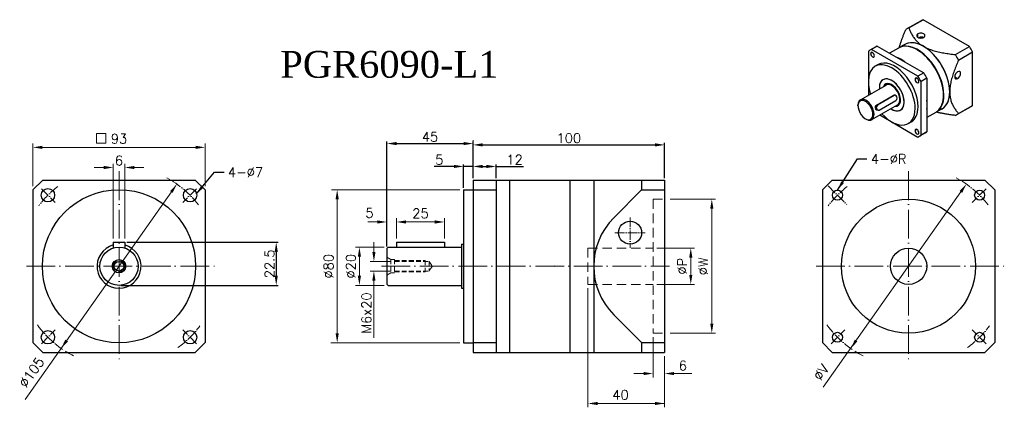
# Model space of a CAD drawing. Extents: x 10 to 525, y 96 to 298.
import ezdxf

# ---------------------------------------------------------------- set-up
doc = ezdxf.new("R2010")
doc.units = 0
doc.header["$LTSCALE"] = 10
doc.header["$MEASUREMENT"] = 0
doc.header["$PDMODE"] = 3
doc.header["$PDSIZE"] = 6
doc.linetypes.add('CEN', pattern=[0.67, 0.5, -0.08, 0.01, -0.08])
doc.linetypes.add('DASHED', pattern=[0.75, 0.5, -0.25])
doc.layers.get('0').update_dxf_attribs({"linetype": 'CONTINUOUS'})
doc.layers.get('DEFPOINTS').update_dxf_attribs({"linetype": 'CONTINUOUS'})
for name, color, linetype, lineweight in [('AM_0', 7, 'CONTINUOUS', 50), ('CEN', 6, 'CEN', 15), ('DASH', 1, 'DASHED', 15), ('DIM', 4, 'CONTINUOUS', 15)]:
    doc.layers.add(name, color=color, linetype=linetype, lineweight=lineweight)
doc.styles.get("Standard").update_dxf_attribs({"font": 'romans.shx', "bigfont": 'chineset.shx'})
doc.dimstyles.get("Standard").update_dxf_attribs({"dimtxt": 5, "dimasz": 5, "dimexe": 1, "dimexo": 1, "dimgap": 1, "dimtad": 1, "dimdsep": 46, "dimtxsty": 'Standard', "dimcen": 0, "dimadec": 0, "dimazin": 2, "dimtfac": 1, "dimtmove": 0, "dimatfit": 3, "dimfxl": 1, "dimtolj": 1, "dimtzin": 0, "dimarcsym": 0})

# ---------------------------------------------------------------- blocks, each defined once
blk = doc.blocks.new('*D0')
at = {"layer": 'DEFPOINTS', "color": 0, "transparency": 16777216}
for p in [(259.17, 221.73), (247.17, 214.59), (259.17, 214.59)]:
    blk.add_point(p, dxfattribs=at)
at = {"layer": 'DIM', "color": 0, "lineweight": -2, "transparency": 16777216}
for p, q in [((247.17, 215.59), (247.17, 222.73)), ((252.17, 221.73), (254.17, 221.73)), ((259.17, 215.59), (259.17, 222.73)), ((259.17, 221.73), (273.55, 221.73))]:
    blk.add_line(p, q, dxfattribs=at)
at = {"layer": 'DIM', "color": 0, "transparency": 16777216}
for points in [[(252.17, 222.56), (252.17, 220.9), (247.17, 221.73)], [(254.17, 222.56), (254.17, 220.9), (259.17, 221.73)]]:
    blk.add_solid(points, dxfattribs=at)
at = {"layer": 'DIM', "color": 0, "transparency": 16777216, "insert": (268.86, 225.23), "char_height": 5, "attachment_point": 5}
blk.add_mtext('\\A1;12', dxfattribs=at)
blk = doc.blocks.new('*D1')
at = {"layer": 'DEFPOINTS', "color": 0, "transparency": 16777216}
for p in [(242.17, 221.73), (247.17, 214.59), (242.17, 209.59)]:
    blk.add_point(p, dxfattribs=at)
at = {"layer": 'DIM', "color": 0, "lineweight": -2, "transparency": 16777216}
for p, q in [((237.17, 221.73), (226.84, 221.73)), ((242.17, 210.59), (242.17, 222.73)), ((247.17, 221.73), (242.17, 221.73)), ((247.17, 215.59), (247.17, 222.73)), ((252.17, 221.73), (257.17, 221.73))]:
    blk.add_line(p, q, dxfattribs=at)
at = {"layer": 'DIM', "color": 0, "transparency": 16777216}
for points in [[(237.17, 222.56), (237.17, 220.9), (242.17, 221.73)], [(252.17, 222.56), (252.17, 220.9), (247.17, 221.73)]]:
    blk.add_solid(points, dxfattribs=at)
at = {"layer": 'DIM', "color": 0, "transparency": 16777216, "insert": (229.51, 225.23), "char_height": 5, "attachment_point": 5}
blk.add_mtext('\\A1;5', dxfattribs=at)
blk = doc.blocks.new('*D2')
at = {"layer": 'DEFPOINTS', "color": 0, "transparency": 16777216}
for p in [(247.17, 233.68), (247.17, 214.59), (202.17, 178.89)]:
    blk.add_point(p, dxfattribs=at)
at = {"layer": 'DIM', "color": 0, "lineweight": -2, "transparency": 16777216}
for p, q in [((202.17, 179.89), (202.17, 234.68)), ((207.17, 233.68), (242.17, 233.68)), ((247.17, 215.59), (247.17, 234.68))]:
    blk.add_line(p, q, dxfattribs=at)
at = {"layer": 'DIM', "color": 0, "transparency": 16777216}
for points in [[(207.17, 234.52), (207.17, 232.85), (202.17, 233.68)], [(242.17, 234.52), (242.17, 232.85), (247.17, 233.68)]]:
    blk.add_solid(points, dxfattribs=at)
at = {"layer": 'DIM', "color": 0, "transparency": 16777216, "insert": (224.67, 237.18), "char_height": 5, "attachment_point": 5}
blk.add_mtext('\\A1;45', dxfattribs=at)
blk = doc.blocks.new('htreqgve')
at = {"layer": 'AM_0', "color": 7, "linetype": 'Continuous', "lineweight": 25}
for p, q in [((403.25, 348.17), (410.61, 352.42)), ((404.08, 348.59), (411.45, 352.84)), ((435.7, 338.84), (411.45, 352.84)), ((408.75, 343.64), (408.75, 345.4)), ((401.91, 339.9), (399.02, 338.23)), ((410.33, 343.27), (411.07, 343.7)), ((382.9, 336.36), (382.9, 313.34)), ((386.74, 338.64), (383.69, 336.87)), ((385.04, 335.68), (384.05, 335.11)), ((387.58, 339.06), (384.53, 337.3)), ((408.78, 323.3), (384.53, 337.3)), ((387.58, 339.06), (411.84, 325.06)), ((398.69, 338.05), (394.01, 335.35)), ((408.57, 337), (408.42, 337.09)), ((428.34, 334.59), (435.7, 338.84)), ((429.96, 331.77), (437.33, 336.03)), ((437.33, 308.02), (437.33, 336.03)), ((388.01, 329.39), (386.48, 328.51)), ((411.84, 325.06), (408.78, 323.3)), ((393.23, 319.26), (393.29, 319.45)), ((408.27, 322.27), (407.27, 321.7)), ((413.46, 322.25), (410.4, 320.48)), ((410.4, 292.48), (410.4, 320.48)), ((413.46, 322.25), (413.46, 294.24)), ((428.01, 322.99), (429.53, 322.11)), ((378.71, 310.92), (392.15, 318.68)), ((387.16, 308.22), (395.87, 313.25)), ((396.39, 313.23), (387.68, 308.2)), ((388.53, 305.64), (397.24, 310.67)), ((396.39, 313.23), (395.87, 313.25)), ((396.86, 313.35), (396.36, 313.37)), ((422.17, 313.45), (422.17, 313.27)), ((377.48, 307.85), (377.48, 308.2)), ((384.65, 300.63), (398.1, 308.39)), ((387.68, 308.2), (387.16, 308.22)), ((388.06, 305.52), (387.56, 305.53)), ((397.06, 307.79), (397.24, 307.71)), ((418.14, 304.37), (413.46, 301.67)), ((421.34, 306.23), (418.46, 304.57)), ((429.17, 303.25), (436.54, 307.51)), ((429.96, 303.77), (437.33, 308.02)), ((381.37, 301.1), (381.68, 300.92)), ((383.04, 300.57), (383.47, 300.35)), ((388.84, 303.05), (408.78, 291.54)), ((405.3, 299.45), (403.77, 298.57)), ((408.27, 295.45), (407.27, 294.88)), ((412.67, 293.73), (409.62, 291.96)), ((413.46, 294.24), (410.4, 292.48))]:
    blk.add_line(p, q, dxfattribs=at)
for points in [[(399, 338.22), (399.12, 338.61), (399.23, 339.01), (399.35, 339.4), (399.47, 339.8), (399.6, 340.19), (399.73, 340.58), (399.86, 340.98), (399.99, 341.37), (400.13, 341.76), (400.27, 342.15), (400.41, 342.55), (400.56, 342.94), (400.7, 343.33), (400.85, 343.73), (401.01, 344.12), (401.16, 344.51), (401.32, 344.9), (401.47, 345.3), (401.63, 345.69), (401.8, 346.08), (401.96, 346.48), (402.12, 346.87), (402.29, 347.26), (402.46, 347.65)], [(404.08, 348.59), (404.24, 348.15), (404.41, 347.71), (404.58, 347.28), (404.77, 346.85), (404.96, 346.41), (405.16, 345.98), (405.38, 345.55), (405.6, 345.13), (405.84, 344.71), (406.09, 344.28), (406.36, 343.87), (406.64, 343.45), (406.94, 343.04), (407.26, 342.63), (407.6, 342.23), (407.96, 341.83), (408.34, 341.43), (408.74, 341.05), (409.16, 340.67), (409.61, 340.31), (410.08, 339.95), (410.57, 339.6), (411.08, 339.27), (411.63, 338.94)], [(411.54, 343.5), (411.46, 343.55), (411.38, 343.59), (411.29, 343.63), (411.21, 343.66), (411.12, 343.69), (411.03, 343.71), (410.94, 343.72), (410.85, 343.73), (410.76, 343.74), (410.66, 343.74), (410.57, 343.73), (410.48, 343.73), (410.38, 343.71), (410.29, 343.7), (410.19, 343.68), (410.1, 343.65), (410.01, 343.63), (409.92, 343.6), (409.83, 343.57), (409.74, 343.53), (409.65, 343.5), (409.56, 343.46), (409.47, 343.42), (409.39, 343.38)], [(411.63, 338.94), (412.19, 338.63), (412.77, 338.33), (413.37, 338.05), (413.99, 337.78), (414.62, 337.52), (415.27, 337.28), (415.93, 337.05), (416.61, 336.83), (417.3, 336.62), (418, 336.43), (418.71, 336.24), (419.43, 336.07), (420.15, 335.9), (420.87, 335.75), (421.6, 335.6), (422.34, 335.47), (423.08, 335.34), (423.82, 335.21), (424.56, 335.09), (425.31, 334.98), (426.06, 334.88), (426.82, 334.77), (427.58, 334.68), (428.34, 334.59)], [(429.96, 331.77), (429.66, 331.07), (429.37, 330.37), (429.08, 329.66), (428.79, 328.96), (428.51, 328.26), (428.24, 327.55), (427.98, 326.85), (427.72, 326.14), (427.48, 325.44), (427.24, 324.74), (427.01, 324.03), (426.79, 323.33), (426.59, 322.62), (426.39, 321.92), (426.21, 321.21), (426.04, 320.51), (425.89, 319.81), (425.76, 319.12), (425.65, 318.43), (425.55, 317.75), (425.48, 317.08), (425.42, 316.42), (425.39, 315.77), (425.38, 315.12)], [(425.38, 315.12), (425.39, 314.49), (425.42, 313.88), (425.48, 313.28), (425.55, 312.7), (425.64, 312.13), (425.76, 311.58), (425.89, 311.04), (426.04, 310.52), (426.21, 310.01), (426.39, 309.51), (426.58, 309.03), (426.79, 308.56), (427.01, 308.11), (427.24, 307.67), (427.47, 307.24), (427.72, 306.82), (427.98, 306.41), (428.24, 306.01), (428.51, 305.62), (428.79, 305.23), (429.08, 304.86), (429.37, 304.49), (429.66, 304.12), (429.96, 303.77)], [(396.3, 313.37), (396.3, 313.37), (396.31, 313.37), (396.31, 313.37), (396.31, 313.37), (396.31, 313.37), (396.32, 313.37), (396.32, 313.37), (396.32, 313.37), (396.32, 313.37), (396.33, 313.37), (396.33, 313.37), (396.33, 313.37), (396.33, 313.37), (396.34, 313.37), (396.34, 313.37), (396.34, 313.37), (396.35, 313.37), (396.35, 313.37), (396.35, 313.37), (396.35, 313.37), (396.36, 313.37), (396.36, 313.37), (396.36, 313.37), (396.36, 313.37)], [(386.63, 306.62), (386.62, 306.67), (386.62, 306.71), (386.61, 306.76), (386.61, 306.8), (386.6, 306.85), (386.6, 306.89), (386.6, 306.94), (386.59, 306.99), (386.59, 307.03), (386.59, 307.08), (386.6, 307.12), (386.6, 307.17), (386.6, 307.21), (386.61, 307.26), (386.61, 307.3), (386.62, 307.35), (386.63, 307.39), (386.64, 307.43), (386.65, 307.48), (386.66, 307.52), (386.67, 307.56), (386.68, 307.6), (386.7, 307.64), (386.71, 307.68)], [(387.33, 305.58), (387.29, 305.59), (387.26, 305.61), (387.23, 305.63), (387.19, 305.65), (387.16, 305.67), (387.13, 305.69), (387.1, 305.72), (387.07, 305.74), (387.04, 305.77), (387.01, 305.8), (386.99, 305.83), (386.96, 305.87), (386.93, 305.9), (386.91, 305.94), (386.88, 305.97), (386.86, 306.01), (386.84, 306.05), (386.81, 306.09), (386.79, 306.13), (386.77, 306.18), (386.75, 306.22), (386.73, 306.27), (386.72, 306.31), (386.7, 306.36)], [(386.83, 307.9), (386.84, 307.92), (386.85, 307.93), (386.86, 307.95), (386.87, 307.96), (386.89, 307.98), (386.9, 307.99), (386.91, 308.01), (386.92, 308.02), (386.94, 308.04), (386.95, 308.05), (386.96, 308.07), (386.98, 308.08), (386.99, 308.09), (387.01, 308.11), (387.02, 308.12), (387.04, 308.13), (387.05, 308.14), (387.07, 308.15), (387.08, 308.17), (387.1, 308.18), (387.11, 308.19), (387.13, 308.2), (387.15, 308.21), (387.16, 308.22)], [(387.57, 305.53), (387.56, 305.53), (387.56, 305.53), (387.56, 305.53), (387.56, 305.53), (387.56, 305.53), (387.56, 305.53), (387.56, 305.53), (387.56, 305.53), (387.56, 305.53), (387.56, 305.53), (387.56, 305.53), (387.56, 305.53), (387.56, 305.53), (387.56, 305.53), (387.56, 305.53), (387.56, 305.53), (387.56, 305.53), (387.56, 305.53), (387.56, 305.53), (387.56, 305.53), (387.56, 305.53), (387.56, 305.53), (387.56, 305.53), (387.56, 305.53)], [(428.34, 302.83), (427.91, 302.88), (427.49, 302.93), (427.07, 302.99), (426.64, 303.04), (426.22, 303.1), (425.8, 303.15), (425.38, 303.21), (424.97, 303.28), (424.55, 303.34), (424.13, 303.4), (423.72, 303.47), (423.3, 303.54), (422.89, 303.61), (422.48, 303.68), (422.07, 303.76), (421.66, 303.84), (421.25, 303.92), (420.85, 304), (420.44, 304.08), (420.04, 304.17), (419.64, 304.26), (419.24, 304.36), (418.84, 304.45), (418.44, 304.55)]]:
    blk.add_lwpolyline(points, dxfattribs=at)
for centre, major_axis, ratio, start_param, end_param in [((423.57, 329.96), (-12.96, 22.46), 0.57735, 6.220521, 6.283185), ((416.21, 325.71), (-12.96, 22.46), 0.57735, 6.220521, 6.345849), ((410.28, 344.52), (-2.16, 0), 0.57735, 5.497787, 8.63938), ((410.28, 344.52), (2.16, 0), 0.57735, 5.497787, 8.63938), ((408.57, 321.3), (-9.72, 16.83), 0.57735, 3.926991, 6.255678), ((408.42, 321.21), (9.72, -16.84), 0.57735, 0, 2.879793), ((411.63, 323.06), (-9.72, 16.84), 0.57735, 5.497787, 6.31652), ((411.63, 323.06), (-9.72, 16.83), 0.57735, 3.926991, 6.283185), ((396.65, 314.42), (-12.96, 22.46), 0.57735, 6.220521, 6.345849), ((385.04, 334.54), (-0.7, 1.22), 0.57735, 3.926991, 7.068583), ((385.04, 334.54), (0.7, -1.22), 0.57735, 3.926991, 7.068583), ((399.71, 316.18), (-12.96, 22.46), 0.57735, 6.220521, 6.283185), ((408.42, 321.21), (-9.72, 16.84), 0.57735, 6.021386, 6.283185), ((408.57, 321.3), (9.62, -16.65), 0.57735, 0.785398, 2.356194), ((411.63, 323.06), (-9.72, 16.84), 0.57735, 3.926991, 5.497787), ((416.21, 325.71), (12.96, -22.46), 0.57735, 1.508132, 1.63346), ((423.57, 329.96), (-12.96, 22.46), 0.57735, 4.649725, 4.775053), ((395.12, 313.54), (-8.64, 14.97), 0.57735, 3.926991, 7.068583), ((396.65, 314.42), (-8.64, 14.97), 0.57735, 3.926991, 6.283185), ((399.86, 316.27), (9.72, -16.84), 0.57735, 2.206985, 2.505404), ((399.71, 316.18), (12.96, -22.46), 0.57735, 1.508132, 1.63346), ((429.53, 323.88), (-1.08, -1.87), 0.57735, 3.926991, 7.068583), ((429.53, 323.88), (1.08, 1.87), 0.57735, 3.926991, 7.068583), ((395.12, 313.54), (8.64, -14.97), 0.57735, 3.926991, 4.361482), ((395.12, 313.54), (-4.59, 7.95), 0.57735, 4.825681, 7.150261), ((395.12, 313.54), (-4.59, 7.95), 0.57735, 3.926991, 7.068583), ((395.12, 313.54), (-3.24, 5.61), 0.57735, 4.825681, 6.694323), ((395.28, 313.62), (-3.24, 5.61), 0.57735, 0.023572, 0.411138), ((395.12, 313.54), (-3.13, 5.43), 0.57735, 5.939276, 6.606222), ((395.12, 313.54), (-2.97, 5.15), 0.57735, 5.939276, 6.283185), ((395.12, 313.54), (3.13, -5.43), 0.57735, 5.960149, 9.080869), ((395.12, 313.54), (2.97, -5.15), 0.57735, 0, 2.797684), ((408.27, 321.12), (-0.7, 1.22), 0.57735, 3.926991, 7.068583), ((408.27, 321.12), (0.7, -1.22), 0.57735, 3.926991, 7.068583), ((396.65, 314.42), (-12.96, 22.46), 0.57735, 4.649725, 4.775053), ((395.12, 313.54), (-4.59, 7.95), 0.57735, 0.785398, 0.867076), ((395.12, 313.54), (4.59, -7.95), 0.57735, 5.416109, 7.967274), ((395.12, 313.54), (3.24, -5.61), 0.57735, 5.872047, 7.967274), ((411.63, 323.06), (9.72, -16.84), 0.57735, 6.24985, 7.068583), ((411.63, 323.06), (9.72, -16.83), 0.57735, 0, 0.785398), ((381.37, 305.6), (-2.76, 4.77), 0.57735, 5.939276, 9.080869), ((381.68, 305.77), (-2.97, 5.15), 0.57735, 5.939276, 7.068583), ((381.37, 305.6), (2.76, -4.77), 0.57735, 5.939276, 9.080869), ((381.68, 305.77), (-2.97, 5.15), 0.57735, 2.797684, 5.939276), ((395.12, 313.54), (4.59, -7.95), 0.57735, 5.416109, 7.068583), ((396.82, 311.95), (0.04, 1.4), 0.768686, 3.586533, 6.728126), ((399.86, 316.27), (9.72, -16.84), 0.57735, 0.636189, 0.934608), ((408.57, 321.3), (9.72, -16.83), 0.57735, 0.027508, 0.785398), ((388.11, 306.92), (-0.04, -1.4), 0.768686, 3.586533, 6.728126), ((395.12, 313.54), (8.64, -14.97), 0.57735, 5.063296, 7.068583), ((395.28, 313.62), (3.24, -5.61), 0.57735, 5.872047, 5.939276), ((395.28, 313.62), (3.24, -5.61), 0.57735, 5.939276, 6.259613), ((396.65, 314.42), (8.64, -14.97), 0.57735, 0, 0.785398), ((416.21, 325.71), (12.96, -22.46), 0.57735, 6.220521, 6.345849), ((423.57, 329.96), (12.96, -22.46), 0.57735, 0, 0.062664), ((381.68, 305.77), (2.97, -5.15), 0.57735, 5.497787, 5.939276), ((408.27, 294.3), (-0.7, 1.22), 0.57735, 3.926991, 7.068583), ((408.27, 294.3), (0.7, -1.22), 0.57735, 3.926991, 7.068583), ((399.71, 316.18), (12.96, -22.46), 0.57735, 0, 0.062664), ((396.65, 314.42), (12.96, -22.46), 0.57735, 6.220521, 6.345849)]:
    blk.add_ellipse(centre, major_axis=major_axis, ratio=ratio, start_param=start_param, end_param=end_param, dxfattribs=at)
blk = doc.blocks.new('*D4')
at = {"layer": 'DEFPOINTS', "color": 0, "transparency": 16777216}
for p in [(347.17, 232.99), (247.17, 214.59), (347.17, 214.59)]:
    blk.add_point(p, dxfattribs=at)
at = {"layer": 'DIM', "color": 0, "lineweight": -2, "transparency": 16777216}
for p, q in [((247.17, 215.59), (247.17, 233.99)), ((252.17, 232.99), (342.17, 232.99)), ((347.17, 215.59), (347.17, 233.99))]:
    blk.add_line(p, q, dxfattribs=at)
at = {"layer": 'DIM', "color": 0, "transparency": 16777216}
for points in [[(252.17, 233.83), (252.17, 232.16), (247.17, 232.99)], [(342.17, 233.83), (342.17, 232.16), (347.17, 232.99)]]:
    blk.add_solid(points, dxfattribs=at)
at = {"layer": 'DIM', "color": 0, "transparency": 16777216, "insert": (297.17, 236.49), "char_height": 5, "attachment_point": 5}
blk.add_mtext('\\A1;100', dxfattribs=at)
blk = doc.blocks.new('*D5')
at = {"layer": 'DEFPOINTS', "color": 0, "transparency": 16777216}
for p in [(65.23, 182.09), (62.23, 159.59), (144.34, 159.59)]:
    blk.add_point(p, dxfattribs=at)
at = {"layer": 'DIM', "color": 0, "lineweight": -2, "transparency": 16777216}
for p, q in [((66.23, 182.09), (145.34, 182.09)), ((144.34, 177.09), (144.34, 164.59)), ((63.23, 159.59), (145.34, 159.59))]:
    blk.add_line(p, q, dxfattribs=at)
at = {"layer": 'DIM', "color": 0, "transparency": 16777216}
for points in [[(143.51, 177.09), (145.18, 177.09), (144.34, 182.09)], [(143.51, 164.59), (145.18, 164.59), (144.34, 159.59)]]:
    blk.add_solid(points, dxfattribs=at)
at = {"layer": 'DIM', "color": 0, "transparency": 16777216, "insert": (140.84, 170.84), "char_height": 5, "attachment_point": 5, "rotation": 90}
blk.add_mtext('\\A1;22.5', dxfattribs=at)

msp = doc.modelspace()

# ---------------------------------------------------------------- linework, layer by layer
for p, q in [((22.38, 214.593), (17.232, 209.446)), ((22.38, 214.593), (102.085, 214.593)), ((107.232, 209.446), (102.085, 214.593)), ((247.174, 214.593), (347.174, 214.593)), ((247.174, 214.593), (247.174, 124.593)), ((259.174, 214.593), (259.174, 124.593)), ((266.174, 214.593), (266.174, 124.593)), ((297.674, 214.593), (297.674, 124.593)), ((310.174, 214.593), (310.174, 124.593)), ((335.174, 214.593), (335.174, 209.446)), ((347.174, 214.593), (347.174, 124.593)), ((434.749, 214.593), (429.602, 209.446)), ((434.749, 214.593), (514.455, 214.593)), ((519.602, 209.446), (514.455, 214.593)), ((17.232, 209.446), (17.232, 129.74)), ((107.232, 209.446), (107.232, 129.74)), ((242.174, 209.593), (242.174, 129.593)), ((242.174, 209.593), (247.174, 209.593)), ((247.174, 209.446), (259.174, 209.446)), ((335.174, 209.446), (320.676, 194.949)), ((335.174, 209.446), (347.174, 209.446)), ((429.602, 209.446), (429.602, 129.74)), ((519.602, 209.446), (519.602, 129.74)), ((59.232, 182.093), (59.232, 179.133)), ((59.232, 182.093), (65.232, 182.093)), ((65.232, 182.093), (65.232, 179.133)), ((207.174, 182.093), (207.174, 179.593)), ((207.174, 182.093), (232.174, 182.093)), ((232.174, 182.093), (232.174, 179.593)), ((241.174, 181.093), (241.174, 158.093)), ((202.174, 178.893), (202.874, 179.593)), ((202.174, 178.893), (202.174, 160.293)), ((202.874, 179.593), (241.174, 179.593)), ((202.174, 160.293), (202.874, 159.593)), ((202.874, 159.593), (241.174, 159.593)), ((335.174, 129.74), (320.676, 144.238)), ((22.38, 124.593), (17.232, 129.74)), ((107.232, 129.74), (102.085, 124.593)), ((242.174, 129.593), (247.174, 129.593)), ((247.174, 129.74), (259.174, 129.74)), ((335.174, 129.74), (347.174, 129.74)), ((335.174, 129.74), (335.174, 124.593)), ((434.749, 124.593), (429.602, 129.74)), ((519.602, 129.74), (514.455, 124.593)), ((22.38, 124.593), (102.085, 124.593)), ((247.174, 124.593), (347.174, 124.593)), ((434.749, 124.593), (514.455, 124.593))]:
    msp.add_line(p, q)
at = {"ltscale": 3}
for p, q in [((241.174, 181.093), (242.174, 181.093)), ((241.174, 158.093), (242.174, 158.093))]:
    msp.add_line(p, q, dxfattribs=at)
for centre, radius in [((25.109, 206.716), 3.5), ((62.232, 169.593), 40), ((99.356, 206.716), 3.5), ((437.479, 206.716), 2.6), ((511.725, 206.716), 2.6), ((474.602, 169.593), 35), ((329.174, 187.093), 6), ((62.232, 169.593), 10), ((474.602, 169.593), 9.5), ((62.232, 169.593), 3.5), ((62.232, 169.593), 2.5), ((25.109, 132.47), 3.5), ((99.356, 132.47), 3.5), ((437.479, 132.47), 2.6), ((511.725, 132.47), 2.6)]:
    msp.add_circle(centre, radius)
for centre, radius, start, end in [((346.031, 169.593), 35.858, 135, 225), ((62.232, 169.593), 11.5, 105.12167, 74.87833)]:
    msp.add_arc(centre, radius, start, end)
at = {"layer": 'CEN', "ltscale": 3}
for p, q in [((62.232, 219.194), (62.232, 120.042)), ((474.602, 219.194), (474.602, 120.042)), ((13.942, 169.593), (112.252, 169.593)), ((199.301, 169.593), (349.73, 169.593)), ((426.312, 169.593), (524.622, 169.593))]:
    msp.add_line(p, q, dxfattribs=at)
at = {"layer": 'CEN'}
for p, q in [((432.637, 211.559), (442.321, 201.874)), ((21.773, 210.053), (28.964, 202.862)), ((102.692, 210.053), (95.501, 202.862)), ((515.062, 210.053), (507.871, 202.862)), ((329.174, 195.002), (329.174, 179.184)), ((321.265, 187.093), (337.082, 187.093)), ((21.773, 129.134), (28.964, 136.324)), ((102.692, 129.134), (95.501, 136.324)), ((434.142, 129.134), (441.333, 136.324)), ((515.062, 129.134), (507.871, 136.324))]:
    msp.add_line(p, q, dxfattribs=at)
for centre, start, end in [((62.232, 169.593), 127.52112, 142.97388), ((62.232, 169.593), 37.71534, 61.62217), ((474.602, 169.593), 127.52112, 142.97388), ((474.602, 169.593), 37.71534, 61.62217), ((62.232, 169.593), 215.74603, 243.71206), ((474.602, 169.593), 215.74603, 243.71206), ((62.232, 169.593), 305.92865, 323.58595), ((474.602, 169.593), 305.92865, 323.58595)]:
    msp.add_arc(centre, 52.5, start, end, dxfattribs=at)
at = {"layer": 'DASH'}
for p, q in [((341.174, 204.593), (341.174, 134.593)), ((341.174, 204.593), (347.174, 204.593)), ((307.174, 179.093), (341.174, 179.093)), ((307.174, 179.093), (307.174, 160.093)), ((307.174, 160.093), (341.174, 160.093)), ((341.174, 134.593), (347.174, 134.593))]:
    msp.add_line(p, q, dxfattribs=at)
at = {"layer": 'DASH', "ltscale": 0.5}
for p, q in [((204.174, 173.093), (202.174, 174.248)), ((204.174, 173.093), (206.174, 173.093)), ((204.174, 173.093), (204.174, 166.093)), ((206.174, 173.093), (206.174, 166.093)), ((206.174, 172.593), (222.174, 172.593)), ((206.174, 172.093), (224.174, 172.093)), ((222.174, 172.593), (222.174, 166.593)), ((224.174, 172.093), (224.174, 167.093)), ((224.174, 172.093), (225.886, 169.593)), ((204.174, 166.093), (202.174, 164.938)), ((204.174, 166.093), (206.174, 166.093)), ((206.174, 167.093), (224.174, 167.093)), ((206.174, 166.593), (222.174, 166.593)), ((225.886, 169.593), (224.174, 167.093))]:
    msp.add_line(p, q, dxfattribs=at)
at = {"layer": 'DASH'}
msp.add_circle((62.232, 169.593), 3, dxfattribs=at)
at = {"layer": 'DIM'}
for p, q in [((50.441, 238.895), (55.391, 238.895)), ((50.441, 238.895), (50.441, 233.945)), ((55.391, 238.895), (55.391, 233.945)), ((17.232, 211.446), (17.232, 233.702)), ((102.232, 231.702), (22.232, 231.702)), ((50.441, 233.945), (55.391, 233.945)), ((107.232, 211.446), (107.232, 233.702)), ((247.174, 216.593), (247.174, 235.509)), ((54.232, 221.171), (49.232, 221.171)), ((59.232, 184.093), (59.232, 223.171)), ((65.232, 184.093), (65.232, 223.171)), ((70.232, 221.171), (75.232, 221.171)), ((247.174, 216.593), (247.174, 223.612)), ((89.581, 208.43), (13.237, 100.017)), ((240.174, 209.593), (173.175, 209.593)), ((501.951, 208.43), (430.073, 106.36)), ((176.179, 204.593), (176.179, 134.593)), ((350.174, 204.593), (373.85, 204.593)), ((371.85, 139.593), (371.85, 199.593)), ((197.174, 192.723), (192.174, 192.723)), ((202.174, 180.893), (202.174, 194.723)), ((207.174, 184.093), (207.174, 194.723)), ((207.174, 184.093), (207.174, 194.723)), ((212.174, 192.723), (217.174, 192.723)), ((212.174, 192.723), (227.174, 192.723)), ((232.174, 184.093), (232.174, 194.723)), ((195.362, 177.093), (195.362, 182.093)), ((200.773, 179.593), (185.79, 179.593)), ((343.174, 179.093), (362.871, 179.093)), ((187.79, 174.593), (187.79, 164.593)), ((204.174, 172.093), (193.362, 172.093)), ((289.821, 169.593), (289.6, 169.814)), ((360.871, 165.093), (360.871, 174.093)), ((204.174, 167.093), (193.362, 167.093)), ((289.821, 169.593), (289.6, 169.372)), ((200.773, 159.593), (185.79, 159.593)), ((195.362, 162.093), (195.362, 132.23)), ((343.174, 160.093), (362.871, 160.093)), ((307.174, 158.093), (307.174, 95.886)), ((350.174, 134.593), (373.85, 134.593)), ((240.174, 129.593), (172.814, 129.593)), ((341.174, 132.593), (341.174, 111.518)), ((347.174, 122.593), (347.174, 111.518)), ((347.174, 122.593), (347.174, 95.886)), ((336.174, 113.518), (331.174, 113.518)), ((352.174, 113.518), (361.393, 113.518)), ((347.174, 97.886), (312.174, 97.886))]:
    msp.add_line(p, q, dxfattribs=at)
for points in [[(22.232, 232.536), (22.232, 230.869), (17.232, 231.702)], [(102.232, 232.536), (102.232, 230.869), (107.232, 231.702)], [(54.232, 222.004), (54.232, 220.337), (59.232, 221.171)], [(70.232, 222.004), (70.232, 220.337), (65.232, 221.171)], [(88.9, 208.91), (90.263, 207.95), (92.46, 212.518)], [(501.269, 208.91), (502.632, 207.95), (504.83, 212.518)], [(175.345, 204.593), (177.012, 204.593), (176.179, 209.593)], [(371.017, 199.593), (372.683, 199.593), (371.85, 204.593)], [(197.174, 193.556), (197.174, 191.889), (202.174, 192.723)], [(212.174, 193.556), (212.174, 191.889), (207.174, 192.723)], [(212.174, 193.556), (212.174, 191.889), (207.174, 192.723)], [(227.174, 193.556), (227.174, 191.889), (232.174, 192.723)], [(186.957, 174.593), (188.624, 174.593), (187.79, 179.593)], [(194.529, 177.093), (196.195, 177.093), (195.362, 172.093)], [(360.038, 174.093), (361.704, 174.093), (360.871, 179.093)], [(186.957, 164.593), (188.624, 164.593), (187.79, 159.593)], [(194.529, 162.093), (196.195, 162.093), (195.362, 167.093)], [(360.038, 165.093), (361.704, 165.093), (360.871, 160.093)], [(371.017, 139.593), (372.683, 139.593), (371.85, 134.593)], [(175.345, 134.593), (177.012, 134.593), (176.179, 129.593)], [(34.202, 131.236), (35.565, 130.277), (32.005, 126.668)], [(446.572, 131.236), (447.935, 130.277), (444.374, 126.668)], [(336.174, 114.352), (336.174, 112.685), (341.174, 113.518)], [(352.174, 114.352), (352.174, 112.685), (347.174, 113.518)], [(312.174, 98.719), (312.174, 97.053), (307.174, 97.886)], [(342.174, 98.719), (342.174, 97.053), (347.174, 97.886)]]:
    msp.add_solid(points, dxfattribs=at)

# ---------------------------------------------------------------- block references
msp.add_blockref('htreqgve', (70.719, -54.438), dxfattribs=at)

# ---------------------------------------------------------------- texts
at = {"insert": (146.479, 282.075), "char_height": 14, "width": 199.19534, "attachment_point": 1}
msp.add_mtext('{\\fTimes New Roman|b0|i0|c0|p18;PGR6090\\fTimes New Roman|b0|i0|c136|p18;-L1}', dxfattribs=at)
at = {"layer": 'DIM', "char_height": 5}
for s, insert, attachment_point in [('\\A1;93', (62.232, 236.202), 5), ('\\A1;6', (62.232, 224.789), 5), ('4-%%cR', (454.902, 228.142), 1), ('4-%%c7', (119.09, 221.21), 1), ('\\A1;5', (193.051, 197.412), 5), ('\\A1;25', (219.674, 197.223), 5), ('\\A1;6', (356.697, 117.687), 5), ('40', (324.174, 102.386), 5)]:
    msp.add_mtext(s, dxfattribs=dict(at, insert=insert, attachment_point=attachment_point))
at = {"layer": 'DIM', "char_height": 5, "attachment_point": 5}
for s, insert, rotation in [('%%c80', (171.679, 169.593), 90), ('%%c20', (183.29, 169.593), 90), ('%%cW', (367.35, 169.593), 90), ('%%cP', (356.371, 169.593), 90), ('M6x20', (191.469, 145.106), 90), ('\\A1;∅105', (16.566, 114.147), 54.84681), ('∅V', (428.935, 114.147), 55)]:
    msp.add_mtext(s, dxfattribs=dict(at, insert=insert, rotation=rotation))

# ---------------------------------------------------------------- dimensions: what is measured, and where the dimension line sits
at = {"layer": 'DIM'}
for base, p1, p2, picture, middle in [((247.174, 233.682), (202.174, 178.893), (247.174, 214.593), '*D2', (224.674, 237.182)), ((347.174, 232.992), (247.174, 214.593), (347.174, 214.593), '*D4', (297.174, 236.492)), ((242.174, 221.728), (247.174, 214.593), (242.174, 209.593), '*D1', (229.507, 225.228))]:
    dim = msp.add_linear_dim(base=base, p1=p1, p2=p2, dimstyle='Standard', dxfattribs=at)
    dim.commit()
    dim.dimension.update_dxf_attribs({"geometry": picture, "text_midpoint": middle})
dim = msp.add_linear_dim(base=(259.174, 221.728), p1=(247.174, 214.593), p2=(259.174, 214.593), dimstyle='Standard', dxfattribs=at)
dim.commit()
dim.dimension.update_dxf_attribs({"geometry": '*D0', "text_midpoint": (268.864, 221.728), "dimtype": 160})
dim = msp.add_linear_dim(base=(144.343, 159.593), p1=(65.232, 182.093), p2=(62.232, 159.593), angle=90, dimstyle='Standard', dxfattribs=at)
dim.commit()
dim.dimension.update_dxf_attribs({"geometry": '*D5', "text_midpoint": (140.843, 170.843)})

# ---------------------------------------------------------------- leaders
at = {"layer": 'DIM', "annotation_type": 0, "has_hookline": 1, "hookline_direction": 0}
for points, text_width in [([(437.479, 209.316), (447.902, 225.642), (452.902, 225.642)], 19.048), ([(102.506, 207.265), (112.09, 218.71), (117.09, 218.71)], 18.81)]:
    msp.add_leader(points, dimstyle='Standard', override={"dimtxt": 5, "dimasz": 5, "dimexe": 2, "dimexo": 2, "dimgap": 2, "dimtad": 0, "dimtih": 0, "dimtoh": 0, "dimdec": 3, "dimzin": 8, "dimtdec": 3, "dimtmove": 2}, dxfattribs=dict(at, text_width=text_width))

doc.saveas('drawing.dxf')
